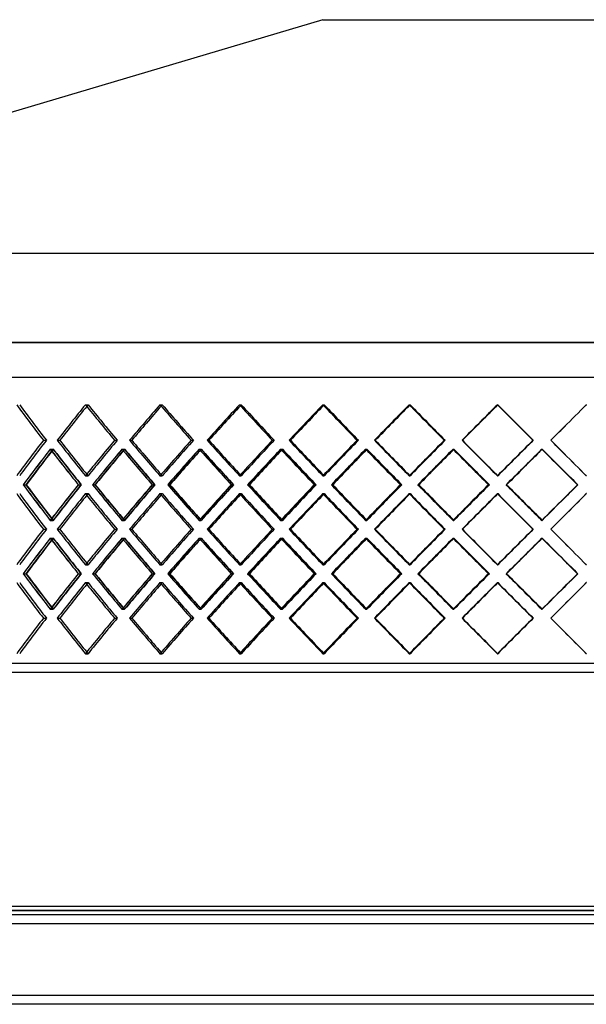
# Model space of a CAD drawing. Header units: millimetres. Extents: x -675 to 675, y -276 to 276.
# Tile 5 of 12: x -305 to 12, y -276 to 276. Entities that reach past the tile are written whole.
import ezdxf

# ---------------------------------------------------------------- set-up
doc = ezdxf.new("R2010")
doc.units = ezdxf.units.MM
doc.layers.add('HIDDEN', color=7, linetype='Continuous')
doc.layers.add('THICK', color=7, linetype='Continuous')

msp = doc.modelspace()

# ---------------------------------------------------------------- linework, layer by layer
at = {"layer": 'HIDDEN'}
for p, q in [((0, 94.78), (-675, 94.78)), ((675, 94.78), (0, 94.78)), ((-450, 75.5), (0, 75.5)), ((0, 75.5), (450, 75.5)), ((-267.99, 60.03), (-266.51, 60.03)), ((-267.99, 60.03), (-266.51, 60.03)), ((-226.25, 60.03), (-225, 60.03)), ((-226.25, 60.03), (-225, 60.03)), ((-181.77, 60.03), (-180.76, 60.03)), ((-181.77, 60.03), (-180.76, 60.03)), ((-135.08, 60.03), (-134.33, 60.03)), ((-135.08, 60.03), (-134.33, 60.03)), ((-86.75, 60.03), (-86.27, 60.03)), ((-86.75, 60.03), (-86.27, 60.03)), ((-37.37, 60.03), (-37.16, 60.03)), ((-37.37, 60.03), (-37.16, 60.03)), ((12.47, 60.03), (12.4, 60.03)), ((-291.53, 40.12), (-289.83, 40.12)), ((-291.53, 40.12), (-289.83, 40.12)), ((-283.77, 40.12), (-282.29, 40.12)), ((-251.69, 40.12), (-250.2, 40.12)), ((-251.69, 40.12), (-250.2, 40.12)), ((-243.27, 40.12), (-242.02, 40.12)), ((-208.79, 40.12), (-207.54, 40.12)), ((-208.79, 40.12), (-207.54, 40.12)), ((-199.82, 40.12), (-198.82, 40.12)), ((-163.36, 40.12), (-162.35, 40.12)), ((-163.36, 40.12), (-162.35, 40.12)), ((-153.95, 40.12), (-153.2, 40.12)), ((-115.95, 40.12), (-115.2, 40.12)), ((-115.95, 40.12), (-115.2, 40.12)), ((-106.2, 40.12), (-105.72, 40.12)), ((-67.13, 40.12), (-66.65, 40.12)), ((-67.13, 40.12), (-66.65, 40.12)), ((-57.17, 40.12), (-56.97, 40.12)), ((-17.49, 40.12), (-17.28, 40.12)), ((-17.49, 40.12), (-17.28, 40.12)), ((-7.45, 40.12), (-7.51, 40.12)), ((-7.45, 40.12), (-7.51, 40.12)), ((-287.7, 35.14), (-286, 35.14)), ((-287.63, 35.14), (-286.15, 35.14)), ((-247.53, 35.14), (-246.05, 35.14)), ((-247.46, 35.14), (-246.21, 35.14)), ((-204.36, 35.14), (-203.11, 35.14)), ((-204.28, 35.14), (-203.27, 35.14)), ((-158.7, 35.14), (-157.7, 35.14)), ((-158.62, 35.14), (-157.87, 35.14)), ((-111.12, 35.14), (-110.38, 35.14)), ((-111.04, 35.14), (-110.56, 35.14)), ((-62.2, 35.14), (-61.72, 35.14)), ((-62.11, 35.14), (-61.9, 35.14)), ((-12.51, 35.14), (-12.31, 35.14)), ((-12.42, 35.14), (-12.49, 35.14)), ((-267.99, 20.21), (-266.51, 20.21)), ((-267.99, 20.21), (-266.51, 20.21)), ((-226.25, 20.21), (-225, 20.21)), ((-226.25, 20.21), (-225, 20.21)), ((-181.77, 20.21), (-180.76, 20.21)), ((-181.77, 20.21), (-180.76, 20.21)), ((-135.08, 20.21), (-134.33, 20.21)), ((-135.08, 20.21), (-134.33, 20.21)), ((-86.75, 20.21), (-86.27, 20.21)), ((-86.75, 20.21), (-86.27, 20.21)), ((-37.37, 20.21), (-37.16, 20.21)), ((-37.37, 20.21), (-37.16, 20.21)), ((12.47, 20.21), (12.4, 20.21)), ((-302.76, 15.23), (-301.27, 15.23)), ((-272.01, 15.23), (-270.31, 15.23)), ((-271.98, 15.23), (-270.5, 15.23)), ((-263.93, 15.23), (-262.67, 15.23)), ((-230.58, 15.23), (-229.09, 15.23)), ((-230.54, 15.23), (-229.29, 15.23)), ((-221.89, 15.23), (-220.88, 15.23)), ((-186.35, 15.23), (-185.09, 15.23)), ((-186.31, 15.23), (-185.31, 15.23)), ((-177.16, 15.23), (-176.41, 15.23)), ((-139.85, 15.23), (-138.85, 15.23)), ((-139.82, 15.23), (-139.07, 15.23)), ((-130.28, 15.23), (-129.8, 15.23)), ((-91.66, 15.23), (-90.91, 15.23)), ((-91.63, 15.23), (-91.15, 15.23)), ((-81.82, 15.23), (-81.62, 15.23)), ((-42.36, 15.23), (-41.88, 15.23)), ((-42.32, 15.23), (-42.12, 15.23)), ((-32.37, 15.23), (-32.44, 15.23)), ((7.5, 15.23), (7.43, 15.23)), ((7.46, 15.23), (7.66, 15.23)), ((-267.99, 10.26), (-266.51, 10.26)), ((-267.99, 10.26), (-266.51, 10.26)), ((-226.25, 10.26), (-225, 10.26)), ((-226.25, 10.26), (-225, 10.26)), ((-181.77, 10.26), (-180.76, 10.26)), ((-181.77, 10.26), (-180.76, 10.26)), ((-135.08, 10.26), (-134.33, 10.26)), ((-135.08, 10.26), (-134.33, 10.26)), ((-86.75, 10.26), (-86.27, 10.26)), ((-86.75, 10.26), (-86.27, 10.26)), ((-37.37, 10.26), (-37.16, 10.26)), ((-37.37, 10.26), (-37.16, 10.26)), ((12.47, 10.26), (12.4, 10.26)), ((-287.7, -4.68), (-286, -4.68)), ((-287.63, -4.68), (-286.15, -4.68)), ((-247.53, -4.68), (-246.05, -4.68)), ((-247.46, -4.68), (-246.21, -4.68)), ((-204.36, -4.68), (-203.11, -4.68)), ((-204.28, -4.68), (-203.27, -4.68)), ((-158.7, -4.68), (-157.7, -4.68)), ((-158.62, -4.68), (-157.87, -4.68)), ((-111.12, -4.68), (-110.38, -4.68)), ((-111.04, -4.68), (-110.56, -4.68)), ((-62.2, -4.68), (-61.72, -4.68)), ((-62.11, -4.68), (-61.9, -4.68)), ((-12.51, -4.68), (-12.31, -4.68)), ((-12.42, -4.68), (-12.49, -4.68)), ((-291.53, -9.65), (-289.83, -9.65)), ((-291.53, -9.65), (-289.83, -9.65)), ((-283.77, -9.65), (-282.29, -9.65)), ((-251.69, -9.65), (-250.2, -9.65)), ((-251.69, -9.65), (-250.2, -9.65)), ((-243.27, -9.65), (-242.02, -9.65)), ((-208.79, -9.65), (-207.54, -9.65)), ((-208.79, -9.65), (-207.54, -9.65)), ((-199.82, -9.65), (-198.82, -9.65)), ((-163.36, -9.65), (-162.35, -9.65)), ((-163.36, -9.65), (-162.35, -9.65)), ((-153.95, -9.65), (-153.2, -9.65)), ((-115.95, -9.65), (-115.2, -9.65)), ((-115.95, -9.65), (-115.2, -9.65)), ((-106.2, -9.65), (-105.72, -9.65)), ((-67.13, -9.65), (-66.65, -9.65)), ((-67.13, -9.65), (-66.65, -9.65)), ((-57.17, -9.65), (-56.97, -9.65)), ((-17.49, -9.65), (-17.28, -9.65)), ((-17.49, -9.65), (-17.28, -9.65)), ((-7.45, -9.65), (-7.51, -9.65)), ((-7.45, -9.65), (-7.51, -9.65)), ((-287.7, -14.62), (-286, -14.62)), ((-287.63, -14.62), (-286.15, -14.62)), ((-247.53, -14.62), (-246.05, -14.62)), ((-247.46, -14.62), (-246.21, -14.62)), ((-204.36, -14.62), (-203.11, -14.62)), ((-204.28, -14.62), (-203.27, -14.62)), ((-158.7, -14.62), (-157.7, -14.62)), ((-158.62, -14.62), (-157.87, -14.62)), ((-111.12, -14.62), (-110.38, -14.62)), ((-111.04, -14.62), (-110.56, -14.62)), ((-62.2, -14.62), (-61.72, -14.62)), ((-62.11, -14.62), (-61.9, -14.62)), ((-12.51, -14.62), (-12.31, -14.62)), ((-12.42, -14.62), (-12.49, -14.62)), ((-267.99, -29.56), (-266.51, -29.56)), ((-267.99, -29.56), (-266.51, -29.56)), ((-226.25, -29.56), (-225, -29.56)), ((-226.25, -29.56), (-225, -29.56)), ((-181.77, -29.56), (-180.76, -29.56)), ((-181.77, -29.56), (-180.76, -29.56)), ((-135.08, -29.56), (-134.33, -29.56)), ((-135.08, -29.56), (-134.33, -29.56)), ((-86.75, -29.56), (-86.27, -29.56)), ((-86.75, -29.56), (-86.27, -29.56)), ((-37.37, -29.56), (-37.16, -29.56)), ((-37.37, -29.56), (-37.16, -29.56)), ((12.47, -29.56), (12.4, -29.56)), ((-302.76, -34.53), (-301.27, -34.53)), ((-272.01, -34.53), (-270.31, -34.53)), ((-271.98, -34.53), (-270.5, -34.53)), ((-263.93, -34.53), (-262.67, -34.53)), ((-230.58, -34.53), (-229.09, -34.53)), ((-230.54, -34.53), (-229.29, -34.53)), ((-221.89, -34.53), (-220.88, -34.53)), ((-186.35, -34.53), (-185.09, -34.53)), ((-186.31, -34.53), (-185.31, -34.53)), ((-177.16, -34.53), (-176.41, -34.53)), ((-139.85, -34.53), (-138.85, -34.53)), ((-139.82, -34.53), (-139.07, -34.53)), ((-130.28, -34.53), (-129.8, -34.53)), ((-91.66, -34.53), (-90.91, -34.53)), ((-91.63, -34.53), (-91.15, -34.53)), ((-81.82, -34.53), (-81.62, -34.53)), ((-42.36, -34.53), (-41.88, -34.53)), ((-42.32, -34.53), (-42.12, -34.53)), ((-32.37, -34.53), (-32.44, -34.53)), ((7.5, -34.53), (7.43, -34.53)), ((7.46, -34.53), (7.66, -34.53)), ((-267.99, -39.51), (-266.51, -39.51)), ((-267.99, -39.51), (-266.51, -39.51)), ((-226.25, -39.51), (-225, -39.51)), ((-226.25, -39.51), (-225, -39.51)), ((-181.77, -39.51), (-180.76, -39.51)), ((-181.77, -39.51), (-180.76, -39.51)), ((-135.08, -39.51), (-134.33, -39.51)), ((-135.08, -39.51), (-134.33, -39.51)), ((-86.75, -39.51), (-86.27, -39.51)), ((-86.75, -39.51), (-86.27, -39.51)), ((-37.37, -39.51), (-37.16, -39.51)), ((-37.37, -39.51), (-37.16, -39.51)), ((12.47, -39.51), (12.4, -39.51)), ((-287.7, -54.44), (-286, -54.44)), ((-287.63, -54.44), (-286.15, -54.44)), ((-247.53, -54.44), (-246.05, -54.44)), ((-247.46, -54.44), (-246.21, -54.44)), ((-204.36, -54.44), (-203.11, -54.44)), ((-204.28, -54.44), (-203.27, -54.44)), ((-158.7, -54.44), (-157.7, -54.44)), ((-158.62, -54.44), (-157.87, -54.44)), ((-111.12, -54.44), (-110.38, -54.44)), ((-111.04, -54.44), (-110.56, -54.44)), ((-62.2, -54.44), (-61.72, -54.44)), ((-62.11, -54.44), (-61.9, -54.44)), ((-12.51, -54.44), (-12.31, -54.44)), ((-12.42, -54.44), (-12.49, -54.44)), ((-291.53, -59.42), (-289.83, -59.42)), ((-291.53, -59.42), (-289.83, -59.42)), ((-283.77, -59.42), (-282.29, -59.42)), ((-251.69, -59.42), (-250.2, -59.42)), ((-251.69, -59.42), (-250.2, -59.42)), ((-243.27, -59.42), (-242.02, -59.42)), ((-208.79, -59.42), (-207.54, -59.42)), ((-208.79, -59.42), (-207.54, -59.42)), ((-199.82, -59.42), (-198.82, -59.42)), ((-163.36, -59.42), (-162.35, -59.42)), ((-163.36, -59.42), (-162.35, -59.42)), ((-153.95, -59.42), (-153.2, -59.42)), ((-115.95, -59.42), (-115.2, -59.42)), ((-115.95, -59.42), (-115.2, -59.42)), ((-106.2, -59.42), (-105.72, -59.42)), ((-67.13, -59.42), (-66.65, -59.42)), ((-67.13, -59.42), (-66.65, -59.42)), ((-57.17, -59.42), (-56.97, -59.42)), ((-17.49, -59.42), (-17.28, -59.42)), ((-17.49, -59.42), (-17.28, -59.42)), ((-7.45, -59.42), (-7.51, -59.42)), ((-7.45, -59.42), (-7.51, -59.42)), ((-267.99, -79.33), (-266.51, -79.33)), ((-267.99, -79.33), (-266.51, -79.33)), ((-226.25, -79.33), (-225, -79.33)), ((-226.25, -79.33), (-225, -79.33)), ((-181.77, -79.33), (-180.76, -79.33)), ((-181.77, -79.33), (-180.76, -79.33)), ((-135.08, -79.33), (-134.33, -79.33)), ((-135.08, -79.33), (-134.33, -79.33)), ((-86.75, -79.33), (-86.27, -79.33)), ((-86.75, -79.33), (-86.27, -79.33)), ((-37.37, -79.33), (-37.16, -79.33)), ((-37.37, -79.33), (-37.16, -79.33)), ((12.47, -79.33), (12.4, -79.33)), ((0, -84.8), (-450, -84.8)), ((450, -84.8), (0, -84.8)), ((0, -223), (-452.5, -223)), ((452.5, -223), (0, -223)), ((545, -230.5), (-545, -230.5)), ((545, -270.5), (-545, -270.5))]:
    msp.add_line(p, q, dxfattribs=at)
for centre, major_axis, ratio, start_param, end_param in [((0, 60.03), (-419.22, 419.22), 0.390201, 1.198766, 1.243022), ((0, 60.03), (419.22, -419.22), 0.390201, -1.942827, -1.898571), ((0, 60.03), (429.97, 429.97), 0.327969, 1.887711, 1.931723), ((0, 60.03), (-427.59, -427.59), 0.327969, -1.253881, -1.25184), ((0, 60.03), (-427.59, 427.59), 0.327969, 1.253881, 1.298138), ((0, 60.03), (427.59, -427.59), 0.327969, -1.887711, -1.843455), ((0, 60.03), (437.08, 437.08), 0.267949, 1.832596, 1.876608), ((0, 60.03), (-434.67, -434.67), 0.267949, -1.308997, -1.307393), ((0, 60.03), (-434.67, 434.67), 0.267949, 1.308997, 1.353253), ((0, 60.03), (434.67, -434.67), 0.267949, -1.832596, -1.788339), ((0, 60.03), (442.87, 442.87), 0.209678, 1.77748, 1.821492), ((0, 60.03), (-440.42, -440.42), 0.209678, -1.364113, -1.362894), ((0, 60.03), (-440.42, 440.42), 0.209678, 1.364113, 1.408369), ((0, 60.03), (440.42, -440.42), 0.209678, -1.77748, -1.733224), ((0, 60.03), (447.31, 447.31), 0.152739, 1.722364, 1.766376), ((0, 60.03), (-444.84, 444.84), 0.152739, 1.419228, 1.463485), ((0, 60.03), (444.84, -444.84), 0.152739, -1.722364, -1.678108), ((0, 60.03), (450.4, 450.4), 0.096753, 1.667249, 1.711261), ((0, 60.03), (-447.91, 447.91), 0.096753, 1.474344, 1.5186), ((0, 60.03), (447.91, -447.91), 0.096753, -1.667249, -1.622992), ((0, 60.03), (452.11, 452.11), 0.04136, 1.612133, 1.656145), ((0, 60.03), (-449.62, 449.62), 0.04136, 1.52946, 1.573716), ((0, 60.03), (449.62, -449.62), 0.04136, -1.612133, -1.567877), ((0, 60.03), (449.96, 449.96), 0.01378, -1.584575, -1.557017), ((0, 60.03), (-449.96, -449.96), 0.01378, 1.557017, 1.584575), ((0, 60.03), (449.96, 449.96), 0.01378, -1.601274, -1.584575), ((0, 60.03), (-449.96, -449.96), 0.01378, 1.540319, 1.557017), ((0, 20.21), (-419.22, -419.22), 0.390201, -1.243022, -1.198766), ((0, 20.21), (419.22, 419.22), 0.390201, 1.898571, 1.942827), ((0, 20.21), (429.97, -429.97), 0.327969, -1.931723, -1.887711), ((0, 20.21), (-427.59, -427.59), 0.327969, -1.298138, -1.253881), ((0, 20.21), (427.59, 427.59), 0.327969, 1.843455, 1.887711), ((0, 20.21), (437.08, -437.08), 0.267949, -1.876608, -1.832596), ((0, 20.21), (-434.67, -434.67), 0.267949, -1.353253, -1.308997), ((0, 20.21), (434.67, 434.67), 0.267949, 1.788339, 1.832596), ((0, 20.21), (442.87, -442.87), 0.209678, -1.821492, -1.77748), ((0, 20.21), (-440.42, -440.42), 0.209678, -1.408369, -1.364113), ((0, 20.21), (440.42, 440.42), 0.209678, 1.733224, 1.77748), ((0, 20.21), (447.31, -447.31), 0.152739, -1.766376, -1.722364), ((0, 20.21), (-444.84, -444.84), 0.152739, -1.463485, -1.419228), ((0, 20.21), (444.84, 444.84), 0.152739, 1.678108, 1.722364), ((0, 20.21), (450.4, -450.4), 0.096753, -1.711261, -1.667249), ((0, 20.21), (-447.91, -447.91), 0.096753, -1.5186, -1.474344), ((0, 20.21), (447.91, 447.91), 0.096753, 1.622992, 1.667249), ((0, 20.21), (452.11, -452.11), 0.04136, -1.656145, -1.612133), ((0, 20.21), (-449.62, -449.62), 0.04136, -1.573716, -1.52946), ((0, 20.21), (449.62, 449.62), 0.04136, 1.567877, 1.612133), ((0, 20.21), (449.96, -449.96), 0.01378, 1.584575, 1.601274), ((0, 20.21), (-449.96, 449.96), 0.01378, -1.557017, -1.540319), ((0, 60.03), (429.97, 429.97), 0.327969, 1.94273, 1.986862), ((0, 60.03), (427.59, 427.59), 0.327969, 1.943036, 1.987415), ((0, 10.26), (429.97, -429.97), 0.327969, -1.94273, -1.898705), ((0, 10.26), (-419.22, -419.22), 0.390201, -1.25409, -1.251649), ((0, 10.26), (427.59, -427.59), 0.327969, -1.943036, -1.898766), ((0, 60.03), (-419.22, 419.22), 0.390201, 1.25409, 1.298469), ((0, 60.03), (437.08, 437.08), 0.267949, 1.887614, 1.931746), ((0, 60.03), (434.67, 434.67), 0.267949, 1.88792, 1.932299), ((0, 10.26), (437.08, -437.08), 0.267949, -1.887614, -1.843589), ((0, 10.26), (-427.59, -427.59), 0.327969, -1.309206, -1.307238), ((0, 10.26), (434.67, -434.67), 0.267949, -1.88792, -1.84365), ((0, 60.03), (-427.59, 427.59), 0.327969, 1.309206, 1.353585), ((0, 60.03), (442.87, 442.87), 0.209678, 1.832499, 1.876631), ((0, 60.03), (440.42, 440.42), 0.209678, 1.832805, 1.877183), ((0, 10.26), (442.87, -442.87), 0.209678, -1.832499, -1.788473), ((0, 10.26), (-434.67, -434.67), 0.267949, -1.364321, -1.362763), ((0, 10.26), (440.42, -440.42), 0.209678, -1.832805, -1.788535), ((0, 60.03), (-434.67, 434.67), 0.267949, 1.364321, 1.4087), ((0, 60.03), (447.31, 447.31), 0.152739, 1.777383, 1.821515), ((0, 60.03), (444.84, 444.84), 0.152739, 1.777689, 1.822068), ((0, 10.26), (447.31, -447.31), 0.152739, -1.777383, -1.733358), ((0, 10.26), (-440.42, -440.42), 0.209678, -1.419437, -1.418244), ((0, 10.26), (444.84, -444.84), 0.152739, -1.777689, -1.733419), ((0, 60.03), (-440.42, 440.42), 0.209678, 1.419437, 1.463816), ((0, 60.03), (450.4, 450.4), 0.096753, 1.722267, 1.766399), ((0, 60.03), (447.91, 447.91), 0.096753, 1.722573, 1.766952), ((0, 10.26), (450.4, -450.4), 0.096753, -1.722267, -1.678242), ((0, 10.26), (447.91, -447.91), 0.096753, -1.722573, -1.678303), ((0, 60.03), (-444.84, 444.84), 0.152739, 1.474553, 1.518932), ((0, 60.03), (452.11, 452.11), 0.04136, 1.667152, 1.711284), ((0, 60.03), (449.62, 449.62), 0.04136, 1.667458, 1.711836), ((0, 10.26), (452.11, -452.11), 0.04136, -1.667152, -1.623126), ((0, 10.26), (449.62, -449.62), 0.04136, -1.667458, -1.623188), ((0, 60.03), (-447.91, 447.91), 0.096753, 1.529668, 1.574047), ((0, 60.03), (-449.96, -449.96), 0.01378, 1.484872, 1.529251), ((0, 60.03), (-452.46, -452.46), 0.01378, 1.485424, 1.529557), ((0, 10.26), (-449.96, 449.96), 0.01378, -1.556968, -1.529251), ((0, 10.26), (-452.46, 452.46), 0.01378, -1.557017, -1.529557), ((0, 60.03), (-449.62, 449.62), 0.04136, 1.584784, 1.612133), ((0, 20.21), (449.96, -449.96), 0.01378, 1.557017, 1.584575), ((0, 20.21), (-449.96, 449.96), 0.01378, -1.584575, -1.557017), ((0, 60.03), (-449.62, 449.62), 0.04136, 1.612133, 1.629163), ((0, 10.26), (-452.46, 452.46), 0.01378, -1.573582, -1.557017), ((0, 20.21), (-427.59, 427.59), 0.327969, 1.25184, 1.253881), ((0, 20.21), (-434.67, 434.67), 0.267949, 1.307393, 1.308997), ((0, 20.21), (-440.42, 440.42), 0.209678, 1.362894, 1.364113), ((0, -29.56), (429.97, -429.97), 0.327969, -1.986862, -1.94273), ((0, -29.56), (427.59, -427.59), 0.327969, -1.987415, -1.943036), ((0, 20.21), (429.97, 429.97), 0.327969, 1.898705, 1.94273), ((0, 20.21), (427.59, 427.59), 0.327969, 1.898766, 1.943036), ((0, -29.56), (-419.22, -419.22), 0.390201, -1.298469, -1.25409), ((0, -29.56), (437.08, -437.08), 0.267949, -1.931746, -1.887614), ((0, -29.56), (434.67, -434.67), 0.267949, -1.932299, -1.88792), ((0, 20.21), (437.08, 437.08), 0.267949, 1.843589, 1.887614), ((0, 20.21), (434.67, 434.67), 0.267949, 1.84365, 1.88792), ((0, -29.56), (-427.59, -427.59), 0.327969, -1.353585, -1.309206), ((0, -29.56), (442.87, -442.87), 0.209678, -1.876631, -1.832499), ((0, -29.56), (440.42, -440.42), 0.209678, -1.877183, -1.832805), ((0, 20.21), (442.87, 442.87), 0.209678, 1.788473, 1.832499), ((0, 20.21), (440.42, 440.42), 0.209678, 1.788535, 1.832805), ((0, -29.56), (-434.67, -434.67), 0.267949, -1.4087, -1.364321), ((0, -29.56), (447.31, -447.31), 0.152739, -1.821515, -1.777383), ((0, -29.56), (444.84, -444.84), 0.152739, -1.822068, -1.777689), ((0, 20.21), (447.31, 447.31), 0.152739, 1.733358, 1.777383), ((0, 20.21), (444.84, 444.84), 0.152739, 1.733419, 1.777689), ((0, -29.56), (-440.42, -440.42), 0.209678, -1.463816, -1.419437), ((0, -29.56), (450.4, -450.4), 0.096753, -1.766399, -1.722267), ((0, -29.56), (447.91, -447.91), 0.096753, -1.766952, -1.722573), ((0, 20.21), (450.4, 450.4), 0.096753, 1.678242, 1.722267), ((0, 20.21), (447.91, 447.91), 0.096753, 1.678303, 1.722573), ((0, -29.56), (-444.84, -444.84), 0.152739, -1.518932, -1.474553), ((0, -29.56), (452.11, -452.11), 0.04136, -1.711284, -1.667152), ((0, -29.56), (449.62, -449.62), 0.04136, -1.711836, -1.667458), ((0, 20.21), (452.11, 452.11), 0.04136, 1.623126, 1.667152), ((0, 20.21), (449.62, 449.62), 0.04136, 1.623188, 1.667458), ((0, -29.56), (-447.91, -447.91), 0.096753, -1.574047, -1.529668), ((0, -29.56), (-449.96, 449.96), 0.01378, -1.529251, -1.484872), ((0, -29.56), (-452.46, 452.46), 0.01378, -1.529557, -1.485424), ((0, 20.21), (-452.46, -452.46), 0.01378, 1.557017, 1.573582), ((0, -29.56), (-449.62, -449.62), 0.04136, -1.629163, -1.612133), ((0, 10.26), (-419.22, 419.22), 0.390201, 1.198766, 1.243022), ((0, 10.26), (419.22, -419.22), 0.390201, -1.942827, -1.898571), ((0, 10.26), (429.97, 429.97), 0.327969, 1.887711, 1.931723), ((0, 10.26), (-427.59, -427.59), 0.327969, -1.253881, -1.25184), ((0, 10.26), (-427.59, 427.59), 0.327969, 1.253881, 1.298138), ((0, 10.26), (427.59, -427.59), 0.327969, -1.887711, -1.843455), ((0, 10.26), (437.08, 437.08), 0.267949, 1.832596, 1.876608), ((0, 10.26), (-434.67, -434.67), 0.267949, -1.308997, -1.307393), ((0, 10.26), (-434.67, 434.67), 0.267949, 1.308997, 1.353253), ((0, 10.26), (434.67, -434.67), 0.267949, -1.832596, -1.788339), ((0, 10.26), (442.87, 442.87), 0.209678, 1.77748, 1.821492), ((0, 10.26), (-440.42, -440.42), 0.209678, -1.364113, -1.362894), ((0, 10.26), (-440.42, 440.42), 0.209678, 1.364113, 1.408369), ((0, 10.26), (440.42, -440.42), 0.209678, -1.77748, -1.733224), ((0, 10.26), (447.31, 447.31), 0.152739, 1.722364, 1.766376), ((0, 10.26), (-444.84, 444.84), 0.152739, 1.419228, 1.463485), ((0, 10.26), (444.84, -444.84), 0.152739, -1.722364, -1.678108), ((0, 10.26), (450.4, 450.4), 0.096753, 1.667249, 1.711261), ((0, 10.26), (-447.91, 447.91), 0.096753, 1.474344, 1.5186), ((0, 10.26), (447.91, -447.91), 0.096753, -1.667249, -1.622992), ((0, 10.26), (452.11, 452.11), 0.04136, 1.612133, 1.656145), ((0, 10.26), (-449.62, 449.62), 0.04136, 1.52946, 1.573716), ((0, 10.26), (449.62, -449.62), 0.04136, -1.612133, -1.567877), ((0, 20.21), (-449.96, -449.96), 0.01378, 1.529251, 1.556968), ((0, 20.21), (-452.46, -452.46), 0.01378, 1.529557, 1.557017), ((0, -29.56), (-449.62, -449.62), 0.04136, -1.612133, -1.584784), ((0, 10.26), (449.96, 449.96), 0.01378, -1.584575, -1.557017), ((0, 10.26), (-449.96, -449.96), 0.01378, 1.557017, 1.584575), ((0, 20.21), (-419.22, 419.22), 0.390201, 1.251649, 1.25409), ((0, 20.21), (-427.59, 427.59), 0.327969, 1.307238, 1.309206), ((0, 20.21), (-434.67, 434.67), 0.267949, 1.362763, 1.364321), ((0, 20.21), (-440.42, 440.42), 0.209678, 1.418244, 1.419437), ((0, 10.26), (449.96, 449.96), 0.01378, -1.601274, -1.584575), ((0, 10.26), (-449.96, -449.96), 0.01378, 1.540319, 1.557017), ((0, -29.56), (-419.22, -419.22), 0.390201, -1.243022, -1.198766), ((0, -29.56), (419.22, 419.22), 0.390201, 1.898571, 1.942827), ((0, -29.56), (429.97, -429.97), 0.327969, -1.931723, -1.887711), ((0, -29.56), (-427.59, -427.59), 0.327969, -1.298138, -1.253881), ((0, -29.56), (427.59, 427.59), 0.327969, 1.843455, 1.887711), ((0, -29.56), (437.08, -437.08), 0.267949, -1.876608, -1.832596), ((0, -29.56), (-434.67, -434.67), 0.267949, -1.353253, -1.308997), ((0, -29.56), (434.67, 434.67), 0.267949, 1.788339, 1.832596), ((0, -29.56), (442.87, -442.87), 0.209678, -1.821492, -1.77748), ((0, -29.56), (-440.42, -440.42), 0.209678, -1.408369, -1.364113), ((0, -29.56), (440.42, 440.42), 0.209678, 1.733224, 1.77748), ((0, -29.56), (447.31, -447.31), 0.152739, -1.766376, -1.722364), ((0, -29.56), (-444.84, -444.84), 0.152739, -1.463485, -1.419228), ((0, -29.56), (444.84, 444.84), 0.152739, 1.678108, 1.722364), ((0, -29.56), (450.4, -450.4), 0.096753, -1.711261, -1.667249), ((0, -29.56), (-447.91, -447.91), 0.096753, -1.5186, -1.474344), ((0, -29.56), (447.91, 447.91), 0.096753, 1.622992, 1.667249), ((0, -29.56), (452.11, -452.11), 0.04136, -1.656145, -1.612133), ((0, -29.56), (-449.62, -449.62), 0.04136, -1.573716, -1.52946), ((0, -29.56), (449.62, 449.62), 0.04136, 1.567877, 1.612133), ((0, -29.56), (449.96, -449.96), 0.01378, 1.584575, 1.601274), ((0, -29.56), (-449.96, 449.96), 0.01378, -1.557017, -1.540319), ((0, 10.26), (429.97, 429.97), 0.327969, 1.94273, 1.986862), ((0, 10.26), (427.59, 427.59), 0.327969, 1.943036, 1.987415), ((0, -39.51), (429.97, -429.97), 0.327969, -1.94273, -1.898705), ((0, -39.51), (-419.22, -419.22), 0.390201, -1.25409, -1.251649), ((0, -39.51), (427.59, -427.59), 0.327969, -1.943036, -1.898766), ((0, 10.26), (-419.22, 419.22), 0.390201, 1.25409, 1.298469), ((0, 10.26), (437.08, 437.08), 0.267949, 1.887614, 1.931746), ((0, 10.26), (434.67, 434.67), 0.267949, 1.88792, 1.932299), ((0, -39.51), (437.08, -437.08), 0.267949, -1.887614, -1.843589), ((0, -39.51), (-427.59, -427.59), 0.327969, -1.309206, -1.307238), ((0, -39.51), (434.67, -434.67), 0.267949, -1.88792, -1.84365), ((0, 10.26), (-427.59, 427.59), 0.327969, 1.309206, 1.353585), ((0, 10.26), (442.87, 442.87), 0.209678, 1.832499, 1.876631), ((0, 10.26), (440.42, 440.42), 0.209678, 1.832805, 1.877183), ((0, -39.51), (442.87, -442.87), 0.209678, -1.832499, -1.788473), ((0, -39.51), (-434.67, -434.67), 0.267949, -1.364321, -1.362763), ((0, -39.51), (440.42, -440.42), 0.209678, -1.832805, -1.788535), ((0, 10.26), (-434.67, 434.67), 0.267949, 1.364321, 1.4087), ((0, 10.26), (447.31, 447.31), 0.152739, 1.777383, 1.821515), ((0, 10.26), (444.84, 444.84), 0.152739, 1.777689, 1.822068), ((0, -39.51), (447.31, -447.31), 0.152739, -1.777383, -1.733358), ((0, -39.51), (-440.42, -440.42), 0.209678, -1.419437, -1.418244), ((0, -39.51), (444.84, -444.84), 0.152739, -1.777689, -1.733419), ((0, 10.26), (-440.42, 440.42), 0.209678, 1.419437, 1.463816), ((0, 10.26), (450.4, 450.4), 0.096753, 1.722267, 1.766399), ((0, 10.26), (447.91, 447.91), 0.096753, 1.722573, 1.766952), ((0, -39.51), (450.4, -450.4), 0.096753, -1.722267, -1.678242), ((0, -39.51), (447.91, -447.91), 0.096753, -1.722573, -1.678303), ((0, 10.26), (-444.84, 444.84), 0.152739, 1.474553, 1.518932), ((0, 10.26), (452.11, 452.11), 0.04136, 1.667152, 1.711284), ((0, 10.26), (449.62, 449.62), 0.04136, 1.667458, 1.711836), ((0, -39.51), (452.11, -452.11), 0.04136, -1.667152, -1.623126), ((0, -39.51), (449.62, -449.62), 0.04136, -1.667458, -1.623188), ((0, 10.26), (-447.91, 447.91), 0.096753, 1.529668, 1.574047), ((0, 10.26), (-449.96, -449.96), 0.01378, 1.484872, 1.529251), ((0, 10.26), (-452.46, -452.46), 0.01378, 1.485424, 1.529557), ((0, -39.51), (-449.96, 449.96), 0.01378, -1.556968, -1.529251), ((0, -39.51), (-452.46, 452.46), 0.01378, -1.557017, -1.529557), ((0, 10.26), (-449.62, 449.62), 0.04136, 1.584784, 1.612133), ((0, -29.56), (449.96, -449.96), 0.01378, 1.557017, 1.584575), ((0, -29.56), (-449.96, 449.96), 0.01378, -1.584575, -1.557017), ((0, 10.26), (-449.62, 449.62), 0.04136, 1.612133, 1.629163), ((0, -39.51), (-452.46, 452.46), 0.01378, -1.573582, -1.557017), ((0, -29.56), (-427.59, 427.59), 0.327969, 1.25184, 1.253881), ((0, -29.56), (-434.67, 434.67), 0.267949, 1.307393, 1.308997), ((0, -29.56), (-440.42, 440.42), 0.209678, 1.362894, 1.364113), ((0, -79.33), (429.97, -429.97), 0.327969, -1.986862, -1.94273), ((0, -79.33), (427.59, -427.59), 0.327969, -1.987415, -1.943036), ((0, -29.56), (429.97, 429.97), 0.327969, 1.898705, 1.94273), ((0, -29.56), (427.59, 427.59), 0.327969, 1.898766, 1.943036), ((0, -79.33), (-419.22, -419.22), 0.390201, -1.298469, -1.25409), ((0, -79.33), (437.08, -437.08), 0.267949, -1.931746, -1.887614), ((0, -79.33), (434.67, -434.67), 0.267949, -1.932299, -1.88792), ((0, -29.56), (437.08, 437.08), 0.267949, 1.843589, 1.887614), ((0, -29.56), (434.67, 434.67), 0.267949, 1.84365, 1.88792), ((0, -79.33), (-427.59, -427.59), 0.327969, -1.353585, -1.309206), ((0, -79.33), (442.87, -442.87), 0.209678, -1.876631, -1.832499), ((0, -79.33), (440.42, -440.42), 0.209678, -1.877183, -1.832805), ((0, -29.56), (442.87, 442.87), 0.209678, 1.788473, 1.832499), ((0, -29.56), (440.42, 440.42), 0.209678, 1.788535, 1.832805), ((0, -79.33), (-434.67, -434.67), 0.267949, -1.4087, -1.364321), ((0, -79.33), (447.31, -447.31), 0.152739, -1.821515, -1.777383), ((0, -79.33), (444.84, -444.84), 0.152739, -1.822068, -1.777689), ((0, -29.56), (447.31, 447.31), 0.152739, 1.733358, 1.777383), ((0, -29.56), (444.84, 444.84), 0.152739, 1.733419, 1.777689), ((0, -79.33), (-440.42, -440.42), 0.209678, -1.463816, -1.419437), ((0, -79.33), (450.4, -450.4), 0.096753, -1.766399, -1.722267), ((0, -79.33), (447.91, -447.91), 0.096753, -1.766952, -1.722573), ((0, -29.56), (450.4, 450.4), 0.096753, 1.678242, 1.722267), ((0, -29.56), (447.91, 447.91), 0.096753, 1.678303, 1.722573), ((0, -79.33), (-444.84, -444.84), 0.152739, -1.518932, -1.474553), ((0, -79.33), (452.11, -452.11), 0.04136, -1.711284, -1.667152), ((0, -79.33), (449.62, -449.62), 0.04136, -1.711836, -1.667458), ((0, -29.56), (452.11, 452.11), 0.04136, 1.623126, 1.667152), ((0, -29.56), (449.62, 449.62), 0.04136, 1.623188, 1.667458), ((0, -79.33), (-447.91, -447.91), 0.096753, -1.574047, -1.529668), ((0, -79.33), (-449.96, 449.96), 0.01378, -1.529251, -1.484872), ((0, -79.33), (-452.46, 452.46), 0.01378, -1.529557, -1.485424), ((0, -29.56), (-452.46, -452.46), 0.01378, 1.557017, 1.573582), ((0, -79.33), (-449.62, -449.62), 0.04136, -1.629163, -1.612133), ((0, -39.51), (-419.22, 419.22), 0.390201, 1.198766, 1.243022), ((0, -39.51), (419.22, -419.22), 0.390201, -1.942827, -1.898571), ((0, -39.51), (429.97, 429.97), 0.327969, 1.887711, 1.931723), ((0, -39.51), (-427.59, -427.59), 0.327969, -1.253881, -1.25184), ((0, -39.51), (-427.59, 427.59), 0.327969, 1.253881, 1.298138), ((0, -39.51), (427.59, -427.59), 0.327969, -1.887711, -1.843455), ((0, -39.51), (437.08, 437.08), 0.267949, 1.832596, 1.876608), ((0, -39.51), (-434.67, -434.67), 0.267949, -1.308997, -1.307393), ((0, -39.51), (-434.67, 434.67), 0.267949, 1.308997, 1.353253), ((0, -39.51), (434.67, -434.67), 0.267949, -1.832596, -1.788339), ((0, -39.51), (442.87, 442.87), 0.209678, 1.77748, 1.821492), ((0, -39.51), (-440.42, -440.42), 0.209678, -1.364113, -1.362894), ((0, -39.51), (-440.42, 440.42), 0.209678, 1.364113, 1.408369), ((0, -39.51), (440.42, -440.42), 0.209678, -1.77748, -1.733224), ((0, -39.51), (447.31, 447.31), 0.152739, 1.722364, 1.766376), ((0, -39.51), (-444.84, 444.84), 0.152739, 1.419228, 1.463485), ((0, -39.51), (444.84, -444.84), 0.152739, -1.722364, -1.678108), ((0, -39.51), (450.4, 450.4), 0.096753, 1.667249, 1.711261), ((0, -39.51), (-447.91, 447.91), 0.096753, 1.474344, 1.5186), ((0, -39.51), (447.91, -447.91), 0.096753, -1.667249, -1.622992), ((0, -39.51), (452.11, 452.11), 0.04136, 1.612133, 1.656145), ((0, -39.51), (-449.62, 449.62), 0.04136, 1.52946, 1.573716), ((0, -39.51), (449.62, -449.62), 0.04136, -1.612133, -1.567877), ((0, -29.56), (-449.96, -449.96), 0.01378, 1.529251, 1.556968), ((0, -29.56), (-452.46, -452.46), 0.01378, 1.529557, 1.557017), ((0, -79.33), (-449.62, -449.62), 0.04136, -1.612133, -1.584784), ((0, -39.51), (449.96, 449.96), 0.01378, -1.584575, -1.557017), ((0, -39.51), (-449.96, -449.96), 0.01378, 1.557017, 1.584575), ((0, -29.56), (-419.22, 419.22), 0.390201, 1.251649, 1.25409), ((0, -29.56), (-427.59, 427.59), 0.327969, 1.307238, 1.309206), ((0, -29.56), (-434.67, 434.67), 0.267949, 1.362763, 1.364321), ((0, -29.56), (-440.42, 440.42), 0.209678, 1.418244, 1.419437), ((0, -39.51), (449.96, 449.96), 0.01378, -1.601274, -1.584575), ((0, -39.51), (-449.96, -449.96), 0.01378, 1.540319, 1.557017), ((0, -79.33), (-419.22, -419.22), 0.390201, -1.243022, -1.198766), ((0, -79.33), (419.22, 419.22), 0.390201, 1.898571, 1.942827), ((0, -79.33), (429.97, -429.97), 0.327969, -1.931723, -1.887711), ((0, -79.33), (-427.59, -427.59), 0.327969, -1.298138, -1.253881), ((0, -79.33), (427.59, 427.59), 0.327969, 1.843455, 1.887711), ((0, -79.33), (437.08, -437.08), 0.267949, -1.876608, -1.832596), ((0, -79.33), (-434.67, -434.67), 0.267949, -1.353253, -1.308997), ((0, -79.33), (434.67, 434.67), 0.267949, 1.788339, 1.832596), ((0, -79.33), (442.87, -442.87), 0.209678, -1.821492, -1.77748), ((0, -79.33), (-440.42, -440.42), 0.209678, -1.408369, -1.364113), ((0, -79.33), (440.42, 440.42), 0.209678, 1.733224, 1.77748), ((0, -79.33), (447.31, -447.31), 0.152739, -1.766376, -1.722364), ((0, -79.33), (-444.84, -444.84), 0.152739, -1.463485, -1.419228), ((0, -79.33), (444.84, 444.84), 0.152739, 1.678108, 1.722364), ((0, -79.33), (450.4, -450.4), 0.096753, -1.711261, -1.667249), ((0, -79.33), (-447.91, -447.91), 0.096753, -1.5186, -1.474344), ((0, -79.33), (447.91, 447.91), 0.096753, 1.622992, 1.667249), ((0, -79.33), (452.11, -452.11), 0.04136, -1.656145, -1.612133), ((0, -79.33), (-449.62, -449.62), 0.04136, -1.573716, -1.52946), ((0, -79.33), (449.62, 449.62), 0.04136, 1.567877, 1.612133), ((0, -79.33), (449.96, -449.96), 0.01378, 1.584575, 1.601274), ((0, -79.33), (-449.96, 449.96), 0.01378, -1.557017, -1.540319), ((0, -79.33), (-449.96, 449.96), 0.01378, -1.584575, -1.557017), ((0, -79.33), (449.96, -449.96), 0.01378, 1.557017, 1.584575), ((0, -79.33), (-427.59, 427.59), 0.327969, 1.25184, 1.253881), ((0, -79.33), (-434.67, 434.67), 0.267949, 1.307393, 1.308997), ((0, -79.33), (-440.42, 440.42), 0.209678, 1.362894, 1.364113)]:
    msp.add_ellipse(centre, major_axis=major_axis, ratio=ratio, start_param=start_param, end_param=end_param, dxfattribs=at)
at = {"layer": 'THICK'}
for p, q in [((-135, 275.5), (-574.8, 144.88)), ((-135, 275.5), (0, 275.5)), ((0, 275.5), (135, 275.5)), ((-624.9, 144.88), (624.9, 144.88)), ((-675, 94.78), (0, 94.78)), ((0, 94.78), (675, 94.78)), ((-675, 75.5), (0, 75.5)), ((0, 75.5), (675, 75.5)), ((-283.77, 40.12), (-282.29, 40.12)), ((-243.27, 40.12), (-242.02, 40.12)), ((-199.82, 40.12), (-198.82, 40.12)), ((-153.95, 40.12), (-153.2, 40.12)), ((-106.2, 40.12), (-105.72, 40.12)), ((-57.17, 40.12), (-56.97, 40.12)), ((-302.79, 15.23), (-301.1, 15.23)), ((-263.96, 15.23), (-262.48, 15.23)), ((-221.93, 15.23), (-220.68, 15.23)), ((-177.2, 15.23), (-176.2, 15.23)), ((-130.32, 15.23), (-129.58, 15.23)), ((-81.86, 15.23), (-81.38, 15.23)), ((-32.41, 15.23), (-32.2, 15.23)), ((-283.77, -9.65), (-282.29, -9.65)), ((-243.27, -9.65), (-242.02, -9.65)), ((-199.82, -9.65), (-198.82, -9.65)), ((-153.95, -9.65), (-153.2, -9.65)), ((-106.2, -9.65), (-105.72, -9.65)), ((-57.17, -9.65), (-56.97, -9.65)), ((-302.79, -34.53), (-301.1, -34.53)), ((-263.96, -34.53), (-262.48, -34.53)), ((-221.93, -34.53), (-220.68, -34.53)), ((-177.2, -34.53), (-176.2, -34.53)), ((-130.32, -34.53), (-129.58, -34.53)), ((-81.86, -34.53), (-81.38, -34.53)), ((-32.41, -34.53), (-32.2, -34.53)), ((-283.77, -59.42), (-282.29, -59.42)), ((-243.27, -59.42), (-242.02, -59.42)), ((-199.82, -59.42), (-198.82, -59.42)), ((-153.95, -59.42), (-153.2, -59.42)), ((-106.2, -59.42), (-105.72, -59.42)), ((-57.17, -59.42), (-56.97, -59.42)), ((0, -89.8), (-452.5, -89.8)), ((452.5, -89.8), (0, -89.8)), ((545, -225.5), (-545, -225.5)), ((-452.5, -223), (0, -223)), ((-450, -220.5), (450, -220.5)), ((0, -223), (452.5, -223)), ((545, -230.5), (-545, -230.5)), ((545, -270.5), (-545, -270.5)), ((545, -275.5), (-545, -275.5))]:
    msp.add_line(p, q, dxfattribs=at)
for centre, major_axis, ratio, start_param, end_param in [((0, 60.03), (-421.54, 421.54), 0.390201, 1.198766, 1.242777), ((0, 60.03), (-429.97, -429.97), 0.327969, -1.253881, -1.209869), ((0, 60.03), (-427.59, -427.59), 0.327969, -1.25184, -1.209625), ((0, 60.03), (-429.97, 429.97), 0.327969, 1.253881, 1.297893), ((0, 60.03), (-437.08, -437.08), 0.267949, -1.308997, -1.264985), ((0, 60.03), (-434.67, -434.67), 0.267949, -1.307393, -1.26474), ((0, 60.03), (-437.08, 437.08), 0.267949, 1.308997, 1.353009), ((0, 60.03), (-442.87, -442.87), 0.209678, -1.364113, -1.320101), ((0, 60.03), (-440.42, -440.42), 0.209678, -1.362894, -1.319856), ((0, 60.03), (-442.87, 442.87), 0.209678, 1.364113, 1.408124), ((0, 60.03), (-447.31, -447.31), 0.152739, -1.419228, -1.375216), ((0, 60.03), (-444.84, -444.84), 0.152739, -1.418359, -1.374972), ((0, 60.03), (-447.31, 447.31), 0.152739, 1.419228, 1.46324), ((0, 60.03), (-450.4, -450.4), 0.096753, -1.474344, -1.430332), ((0, 60.03), (-447.91, -447.91), 0.096753, -1.473801, -1.430087), ((0, 60.03), (-450.4, 450.4), 0.096753, 1.474344, 1.518356), ((0, 60.03), (-452.11, -452.11), 0.04136, -1.52946, -1.485448), ((0, 60.03), (-449.62, -449.62), 0.04136, -1.529229, -1.485203), ((0, 60.03), (-452.11, 452.11), 0.04136, 1.52946, 1.573471), ((0, 60.03), (452.46, 452.46), 0.01378, -1.584575, -1.557017), ((0, 60.03), (452.46, 452.46), 0.01378, -1.601029, -1.584575), ((0, 20.21), (-421.54, -421.54), 0.390201, -1.242777, -1.198766), ((0, 20.21), (-429.97, 429.97), 0.327969, 1.209869, 1.253881), ((0, 20.21), (-427.59, 427.59), 0.327969, 1.209625, 1.25184), ((0, 20.21), (-429.97, -429.97), 0.327969, -1.297893, -1.253881), ((0, 20.21), (-437.08, 437.08), 0.267949, 1.264985, 1.308997), ((0, 20.21), (-434.67, 434.67), 0.267949, 1.26474, 1.307393), ((0, 20.21), (-437.08, -437.08), 0.267949, -1.353009, -1.308997), ((0, 20.21), (-442.87, 442.87), 0.209678, 1.320101, 1.364113), ((0, 20.21), (-440.42, 440.42), 0.209678, 1.319856, 1.362894), ((0, 20.21), (-442.87, -442.87), 0.209678, -1.408124, -1.364113), ((0, 20.21), (-447.31, 447.31), 0.152739, 1.375216, 1.419228), ((0, 20.21), (-444.84, 444.84), 0.152739, 1.374972, 1.418359), ((0, 20.21), (-447.31, -447.31), 0.152739, -1.46324, -1.419228), ((0, 20.21), (-450.4, 450.4), 0.096753, 1.430332, 1.474344), ((0, 20.21), (-447.91, 447.91), 0.096753, 1.430087, 1.473801), ((0, 20.21), (-450.4, -450.4), 0.096753, -1.518356, -1.474344), ((0, 20.21), (-452.11, 452.11), 0.04136, 1.485448, 1.52946), ((0, 20.21), (-449.62, 449.62), 0.04136, 1.485203, 1.529229), ((0, 20.21), (-452.11, -452.11), 0.04136, -1.573471, -1.52946), ((0, 20.21), (452.46, -452.46), 0.01378, 1.584575, 1.601029), ((0, 10.26), (-421.54, -421.54), 0.390201, -1.253784, -1.209759), ((0, 10.26), (-419.22, -419.22), 0.390201, -1.251649, -1.20982), ((0, 60.03), (-421.54, 421.54), 0.390201, 1.253784, 1.297916), ((0, 10.26), (-429.97, -429.97), 0.327969, -1.3089, -1.264875), ((0, 10.26), (-427.59, -427.59), 0.327969, -1.307238, -1.264936), ((0, 60.03), (-429.97, 429.97), 0.327969, 1.3089, 1.353032), ((0, 10.26), (-437.08, -437.08), 0.267949, -1.364015, -1.31999), ((0, 10.26), (-434.67, -434.67), 0.267949, -1.362763, -1.320051), ((0, 60.03), (-437.08, 437.08), 0.267949, 1.364015, 1.408148), ((0, 10.26), (-442.87, -442.87), 0.209678, -1.419131, -1.375106), ((0, 10.26), (-440.42, -440.42), 0.209678, -1.418244, -1.375167), ((0, 60.03), (-442.87, 442.87), 0.209678, 1.419131, 1.463263), ((0, 10.26), (-447.31, -447.31), 0.152739, -1.474247, -1.430222), ((0, 10.26), (-444.84, -444.84), 0.152739, -1.473695, -1.430283), ((0, 60.03), (-447.31, 447.31), 0.152739, 1.474247, 1.518379), ((0, 10.26), (-450.4, -450.4), 0.096753, -1.529362, -1.485337), ((0, 10.26), (-447.91, -447.91), 0.096753, -1.52913, -1.485398), ((0, 60.03), (-450.4, 450.4), 0.096753, 1.529362, 1.573495), ((0, 10.26), (-452.11, -452.11), 0.04136, -1.584478, -1.540453), ((0, 10.26), (-449.62, -449.62), 0.04136, -1.584554, -1.540514), ((0, 60.03), (-452.11, 452.11), 0.04136, 1.584478, 1.612133), ((0, 20.21), (452.46, -452.46), 0.01378, 1.557017, 1.584575), ((0, 60.03), (-452.11, 452.11), 0.04136, 1.612133, 1.62861), ((0, 10.26), (-449.96, 449.96), 0.01378, -1.573521, -1.557017), ((0, 20.21), (-421.54, 421.54), 0.390201, 1.209759, 1.253784), ((0, 20.21), (-419.22, 419.22), 0.390201, 1.20982, 1.251649), ((0, -29.56), (-421.54, -421.54), 0.390201, -1.297916, -1.253784), ((0, 20.21), (-429.97, 429.97), 0.327969, 1.264875, 1.3089), ((0, 20.21), (-427.59, 427.59), 0.327969, 1.264936, 1.307238), ((0, -29.56), (-429.97, -429.97), 0.327969, -1.353032, -1.3089), ((0, 20.21), (-437.08, 437.08), 0.267949, 1.31999, 1.364015), ((0, 20.21), (-434.67, 434.67), 0.267949, 1.320051, 1.362763), ((0, -29.56), (-437.08, -437.08), 0.267949, -1.408148, -1.364015), ((0, 20.21), (-442.87, 442.87), 0.209678, 1.375106, 1.419131), ((0, 20.21), (-440.42, 440.42), 0.209678, 1.375167, 1.418244), ((0, -29.56), (-442.87, -442.87), 0.209678, -1.463263, -1.419131), ((0, 20.21), (-447.31, 447.31), 0.152739, 1.430222, 1.474247), ((0, 20.21), (-444.84, 444.84), 0.152739, 1.430283, 1.473695), ((0, -29.56), (-447.31, -447.31), 0.152739, -1.518379, -1.474247), ((0, 20.21), (-450.4, 450.4), 0.096753, 1.485337, 1.529362), ((0, 20.21), (-447.91, 447.91), 0.096753, 1.485398, 1.52913), ((0, -29.56), (-450.4, -450.4), 0.096753, -1.573495, -1.529362), ((0, 20.21), (-452.11, 452.11), 0.04136, 1.540453, 1.584478), ((0, 20.21), (-449.62, 449.62), 0.04136, 1.540514, 1.584554), ((0, -29.56), (-452.11, -452.11), 0.04136, -1.62861, -1.612133), ((0, 20.21), (-449.96, -449.96), 0.01378, 1.557017, 1.573521), ((0, 10.26), (-421.54, 421.54), 0.390201, 1.198766, 1.242777), ((0, 10.26), (-429.97, -429.97), 0.327969, -1.253881, -1.209869), ((0, 10.26), (-427.59, -427.59), 0.327969, -1.25184, -1.209625), ((0, 10.26), (-429.97, 429.97), 0.327969, 1.253881, 1.297893), ((0, 10.26), (-437.08, -437.08), 0.267949, -1.308997, -1.264985), ((0, 10.26), (-434.67, -434.67), 0.267949, -1.307393, -1.26474), ((0, 10.26), (-437.08, 437.08), 0.267949, 1.308997, 1.353009), ((0, 10.26), (-442.87, -442.87), 0.209678, -1.364113, -1.320101), ((0, 10.26), (-440.42, -440.42), 0.209678, -1.362894, -1.319856), ((0, 10.26), (-442.87, 442.87), 0.209678, 1.364113, 1.408124), ((0, 10.26), (-447.31, -447.31), 0.152739, -1.419228, -1.375216), ((0, 10.26), (-444.84, -444.84), 0.152739, -1.418359, -1.374972), ((0, 10.26), (-447.31, 447.31), 0.152739, 1.419228, 1.46324), ((0, 10.26), (-450.4, -450.4), 0.096753, -1.474344, -1.430332), ((0, 10.26), (-447.91, -447.91), 0.096753, -1.473801, -1.430087), ((0, 10.26), (-450.4, 450.4), 0.096753, 1.474344, 1.518356), ((0, 10.26), (-452.11, -452.11), 0.04136, -1.52946, -1.485448), ((0, 10.26), (-449.62, -449.62), 0.04136, -1.529229, -1.485203), ((0, 10.26), (-452.11, 452.11), 0.04136, 1.52946, 1.573471), ((0, -29.56), (-452.11, -452.11), 0.04136, -1.612133, -1.584478), ((0, 10.26), (452.46, 452.46), 0.01378, -1.584575, -1.557017), ((0, 10.26), (452.46, 452.46), 0.01378, -1.601029, -1.584575), ((0, -29.56), (-421.54, -421.54), 0.390201, -1.242777, -1.198766), ((0, -29.56), (-429.97, 429.97), 0.327969, 1.209869, 1.253881), ((0, -29.56), (-427.59, 427.59), 0.327969, 1.209625, 1.25184), ((0, -29.56), (-429.97, -429.97), 0.327969, -1.297893, -1.253881), ((0, -29.56), (-437.08, 437.08), 0.267949, 1.264985, 1.308997), ((0, -29.56), (-434.67, 434.67), 0.267949, 1.26474, 1.307393), ((0, -29.56), (-437.08, -437.08), 0.267949, -1.353009, -1.308997), ((0, -29.56), (-442.87, 442.87), 0.209678, 1.320101, 1.364113), ((0, -29.56), (-440.42, 440.42), 0.209678, 1.319856, 1.362894), ((0, -29.56), (-442.87, -442.87), 0.209678, -1.408124, -1.364113), ((0, -29.56), (-447.31, 447.31), 0.152739, 1.375216, 1.419228), ((0, -29.56), (-444.84, 444.84), 0.152739, 1.374972, 1.418359), ((0, -29.56), (-447.31, -447.31), 0.152739, -1.46324, -1.419228), ((0, -29.56), (-450.4, 450.4), 0.096753, 1.430332, 1.474344), ((0, -29.56), (-447.91, 447.91), 0.096753, 1.430087, 1.473801), ((0, -29.56), (-450.4, -450.4), 0.096753, -1.518356, -1.474344), ((0, -29.56), (-452.11, 452.11), 0.04136, 1.485448, 1.52946), ((0, -29.56), (-449.62, 449.62), 0.04136, 1.485203, 1.529229), ((0, -29.56), (-452.11, -452.11), 0.04136, -1.573471, -1.52946), ((0, -29.56), (452.46, -452.46), 0.01378, 1.584575, 1.601029), ((0, -39.51), (-421.54, -421.54), 0.390201, -1.253784, -1.209759), ((0, -39.51), (-419.22, -419.22), 0.390201, -1.251649, -1.20982), ((0, 10.26), (-421.54, 421.54), 0.390201, 1.253784, 1.297916), ((0, -39.51), (-429.97, -429.97), 0.327969, -1.3089, -1.264875), ((0, -39.51), (-427.59, -427.59), 0.327969, -1.307238, -1.264936), ((0, 10.26), (-429.97, 429.97), 0.327969, 1.3089, 1.353032), ((0, -39.51), (-437.08, -437.08), 0.267949, -1.364015, -1.31999), ((0, -39.51), (-434.67, -434.67), 0.267949, -1.362763, -1.320051), ((0, 10.26), (-437.08, 437.08), 0.267949, 1.364015, 1.408148), ((0, -39.51), (-442.87, -442.87), 0.209678, -1.419131, -1.375106), ((0, -39.51), (-440.42, -440.42), 0.209678, -1.418244, -1.375167), ((0, 10.26), (-442.87, 442.87), 0.209678, 1.419131, 1.463263), ((0, -39.51), (-447.31, -447.31), 0.152739, -1.474247, -1.430222), ((0, -39.51), (-444.84, -444.84), 0.152739, -1.473695, -1.430283), ((0, 10.26), (-447.31, 447.31), 0.152739, 1.474247, 1.518379), ((0, -39.51), (-450.4, -450.4), 0.096753, -1.529362, -1.485337), ((0, -39.51), (-447.91, -447.91), 0.096753, -1.52913, -1.485398), ((0, 10.26), (-450.4, 450.4), 0.096753, 1.529362, 1.573495), ((0, -39.51), (-452.11, -452.11), 0.04136, -1.584478, -1.540453), ((0, -39.51), (-449.62, -449.62), 0.04136, -1.584554, -1.540514), ((0, 10.26), (-452.11, 452.11), 0.04136, 1.584478, 1.612133), ((0, -29.56), (452.46, -452.46), 0.01378, 1.557017, 1.584575), ((0, 10.26), (-452.11, 452.11), 0.04136, 1.612133, 1.62861), ((0, -39.51), (-449.96, 449.96), 0.01378, -1.573521, -1.557017), ((0, -29.56), (-421.54, 421.54), 0.390201, 1.209759, 1.253784), ((0, -29.56), (-419.22, 419.22), 0.390201, 1.20982, 1.251649), ((0, -79.33), (-421.54, -421.54), 0.390201, -1.297916, -1.253784), ((0, -29.56), (-429.97, 429.97), 0.327969, 1.264875, 1.3089), ((0, -29.56), (-427.59, 427.59), 0.327969, 1.264936, 1.307238), ((0, -79.33), (-429.97, -429.97), 0.327969, -1.353032, -1.3089), ((0, -29.56), (-437.08, 437.08), 0.267949, 1.31999, 1.364015), ((0, -29.56), (-434.67, 434.67), 0.267949, 1.320051, 1.362763), ((0, -79.33), (-437.08, -437.08), 0.267949, -1.408148, -1.364015), ((0, -29.56), (-442.87, 442.87), 0.209678, 1.375106, 1.419131), ((0, -29.56), (-440.42, 440.42), 0.209678, 1.375167, 1.418244), ((0, -79.33), (-442.87, -442.87), 0.209678, -1.463263, -1.419131), ((0, -29.56), (-447.31, 447.31), 0.152739, 1.430222, 1.474247), ((0, -29.56), (-444.84, 444.84), 0.152739, 1.430283, 1.473695), ((0, -79.33), (-447.31, -447.31), 0.152739, -1.518379, -1.474247), ((0, -29.56), (-450.4, 450.4), 0.096753, 1.485337, 1.529362), ((0, -29.56), (-447.91, 447.91), 0.096753, 1.485398, 1.52913), ((0, -79.33), (-450.4, -450.4), 0.096753, -1.573495, -1.529362), ((0, -29.56), (-452.11, 452.11), 0.04136, 1.540453, 1.584478), ((0, -29.56), (-449.62, 449.62), 0.04136, 1.540514, 1.584554), ((0, -79.33), (-452.11, -452.11), 0.04136, -1.62861, -1.612133), ((0, -29.56), (-449.96, -449.96), 0.01378, 1.557017, 1.573521), ((0, -39.51), (-421.54, 421.54), 0.390201, 1.198766, 1.242777), ((0, -39.51), (-429.97, -429.97), 0.327969, -1.253881, -1.209869), ((0, -39.51), (-427.59, -427.59), 0.327969, -1.25184, -1.209625), ((0, -39.51), (-429.97, 429.97), 0.327969, 1.253881, 1.297893), ((0, -39.51), (-437.08, -437.08), 0.267949, -1.308997, -1.264985), ((0, -39.51), (-434.67, -434.67), 0.267949, -1.307393, -1.26474), ((0, -39.51), (-437.08, 437.08), 0.267949, 1.308997, 1.353009), ((0, -39.51), (-442.87, -442.87), 0.209678, -1.364113, -1.320101), ((0, -39.51), (-440.42, -440.42), 0.209678, -1.362894, -1.319856), ((0, -39.51), (-442.87, 442.87), 0.209678, 1.364113, 1.408124), ((0, -39.51), (-447.31, -447.31), 0.152739, -1.419228, -1.375216), ((0, -39.51), (-444.84, -444.84), 0.152739, -1.418359, -1.374972), ((0, -39.51), (-447.31, 447.31), 0.152739, 1.419228, 1.46324), ((0, -39.51), (-450.4, -450.4), 0.096753, -1.474344, -1.430332), ((0, -39.51), (-447.91, -447.91), 0.096753, -1.473801, -1.430087), ((0, -39.51), (-450.4, 450.4), 0.096753, 1.474344, 1.518356), ((0, -39.51), (-452.11, -452.11), 0.04136, -1.52946, -1.485448), ((0, -39.51), (-449.62, -449.62), 0.04136, -1.529229, -1.485203), ((0, -39.51), (-452.11, 452.11), 0.04136, 1.52946, 1.573471), ((0, -79.33), (-452.11, -452.11), 0.04136, -1.612133, -1.584478), ((0, -39.51), (452.46, 452.46), 0.01378, -1.584575, -1.557017), ((0, -39.51), (452.46, 452.46), 0.01378, -1.601029, -1.584575), ((0, -79.33), (-421.54, -421.54), 0.390201, -1.242777, -1.198766), ((0, -79.33), (-429.97, 429.97), 0.327969, 1.209869, 1.253881), ((0, -79.33), (-427.59, 427.59), 0.327969, 1.209625, 1.25184), ((0, -79.33), (-429.97, -429.97), 0.327969, -1.297893, -1.253881), ((0, -79.33), (-437.08, 437.08), 0.267949, 1.264985, 1.308997), ((0, -79.33), (-434.67, 434.67), 0.267949, 1.26474, 1.307393), ((0, -79.33), (-437.08, -437.08), 0.267949, -1.353009, -1.308997), ((0, -79.33), (-442.87, 442.87), 0.209678, 1.320101, 1.364113), ((0, -79.33), (-440.42, 440.42), 0.209678, 1.319856, 1.362894), ((0, -79.33), (-442.87, -442.87), 0.209678, -1.408124, -1.364113), ((0, -79.33), (-447.31, 447.31), 0.152739, 1.375216, 1.419228), ((0, -79.33), (-444.84, 444.84), 0.152739, 1.374972, 1.418359), ((0, -79.33), (-447.31, -447.31), 0.152739, -1.46324, -1.419228), ((0, -79.33), (-450.4, 450.4), 0.096753, 1.430332, 1.474344), ((0, -79.33), (-447.91, 447.91), 0.096753, 1.430087, 1.473801), ((0, -79.33), (-450.4, -450.4), 0.096753, -1.518356, -1.474344), ((0, -79.33), (-452.11, 452.11), 0.04136, 1.485448, 1.52946), ((0, -79.33), (-449.62, 449.62), 0.04136, 1.485203, 1.529229), ((0, -79.33), (-452.11, -452.11), 0.04136, -1.573471, -1.52946), ((0, -79.33), (452.46, -452.46), 0.01378, 1.584575, 1.601029), ((0, -79.33), (452.46, -452.46), 0.01378, 1.557017, 1.584575)]:
    msp.add_ellipse(centre, major_axis=major_axis, ratio=ratio, start_param=start_param, end_param=end_param, dxfattribs=at)

doc.saveas('drawing.dxf')
